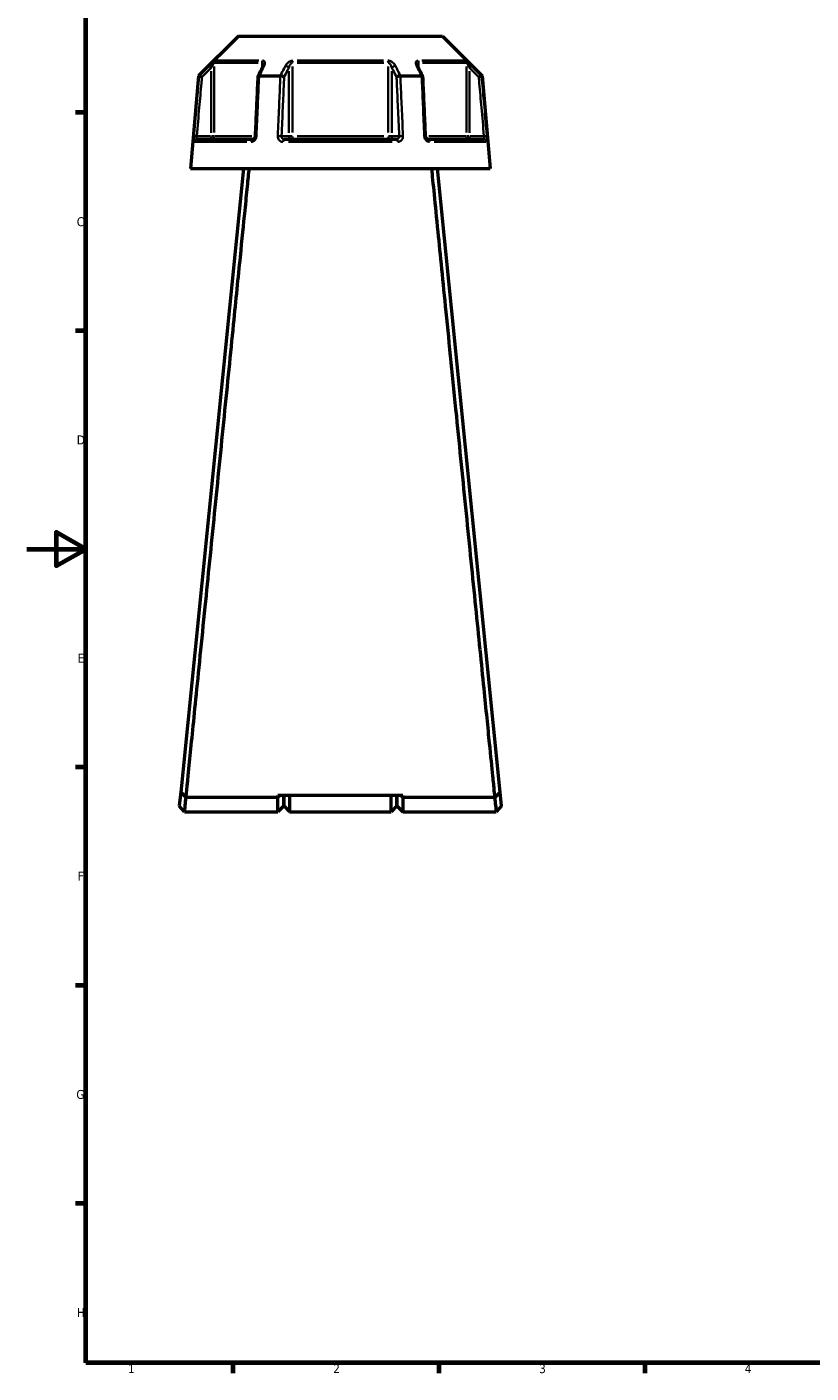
# Model space of a CAD drawing. Header units: millimetres. Extents: x 0 to 898, y 0 to 874.
# Tile 1 of 16: x 0 to 267, y 17 to 475. Entities that reach past the tile are written whole.
import ezdxf

# ---------------------------------------------------------------- set-up
doc = ezdxf.new("R2010")
doc.units = ezdxf.units.MM
for name, color, linetype, lineweight in [('Border (ANSI)', 7, 'Continuous', 70), ('Visible (ANSI)', 7, 'Continuous', 50), ('Visible Narrow (ANSI)', 7, 'Continuous', 35)]:
    doc.layers.add(name, color=color, linetype=linetype, lineweight=lineweight)
doc.styles.add('Note Text (ANSI)', font='tahoma.ttf')

# ---------------------------------------------------------------- blocks, each defined once
blk = doc.blocks.new('Borders Default Border')
at = {"layer": 'Border (ANSI)'}
for p, q in [((20, 445.5), (16.55, 445.5)), ((20, 371.25), (16.55, 371.25)), ((20, 222.75), (16.55, 222.75)), ((20, 148.5), (16.55, 148.5)), ((20, 74.25), (16.55, 74.25)), ((70.08, 20), (70.08, 16.55)), ((140.17, 20), (140.17, 16.55)), ((210.25, 20), (210.25, 16.55))]:
    blk.add_line(p, q, dxfattribs=at)
at = {"layer": 'Border (ANSI)', "flags": 128}
for points in [[(20, 20), (20, 574), (821, 574), (821, 20), (20, 20)], [(0, 297), (20, 297), (10, 302.77), (10, 291.23), (20, 297)]]:
    blk.add_lwpolyline(points, dxfattribs=at)
at = {"layer": 'Border (ANSI)', "char_height": 3.05, "attachment_point": 7, "style": 'Note Text (ANSI)'}
for s, insert in [('C', (16.95, 406.8)), ('D', (16.96, 332.6)), ('E', (17.21, 258.35)), ('F', (17.29, 184.1)), ('G', (16.81, 109.79)), ('H', (16.97, 35.6)), ('1', (34.35, 16.55)), ('2', (104.2, 16.55)), ('3', (174.26, 16.49)), ('4', (244.23, 16.55))]:
    blk.add_mtext(s, dxfattribs=dict(at, insert=insert))

msp = doc.modelspace()

# ---------------------------------------------------------------- linework, layer by layer
at = {"layer": 'Visible (ANSI)'}
for p, q in [((71.93, 471.561), (58.4, 458.031)), ((71.93, 471.561), (141.346, 471.561)), ((141.346, 471.561), (154.876, 458.031)), ((58.4, 458.031), (55.638, 426.461)), ((58.4, 458.031), (58.58, 458.031)), ((79.005, 458.031), (86.212, 458.031)), ((127.064, 458.031), (134.271, 458.031)), ((154.696, 458.031), (154.876, 458.031)), ((154.876, 458.031), (157.638, 426.461)), ((57.809, 436.461), (76.941, 436.461)), ((87.506, 436.461), (125.77, 436.461)), ((136.335, 436.461), (155.467, 436.461)), ((73.638, 426.461), (52.315, 214.295)), ((55.638, 426.461), (157.638, 426.461)), ((160.961, 214.295), (139.638, 426.461)), ((52.315, 214.295), (51.838, 209.551)), ((54.124, 212.391), (54.123, 212.391)), ((85.388, 212.391), (54.13, 212.391)), ((127.888, 213.128), (85.388, 213.128)), ((86.158, 213.128), (85.388, 212.391)), ((85.388, 212.391), (85.388, 213.128)), ((85.388, 207.561), (85.388, 212.391)), ((87.388, 213.128), (87.388, 209.561)), ((87.388, 209.561), (87.388, 213.128)), ((89.388, 213.128), (89.388, 207.561)), ((123.888, 207.561), (123.888, 213.128)), ((125.888, 209.561), (125.888, 213.128)), ((125.888, 213.128), (125.888, 209.561)), ((127.888, 212.391), (127.118, 213.128)), ((127.888, 213.128), (127.888, 212.391)), ((127.888, 212.391), (127.888, 207.561)), ((159.146, 212.391), (127.888, 212.391)), ((159.153, 212.391), (159.152, 212.391)), ((161.438, 209.551), (160.961, 214.295)), ((53.638, 207.561), (51.838, 209.551)), ((53.638, 207.561), (85.388, 207.561)), ((87.388, 209.561), (85.388, 207.561)), ((87.388, 209.561), (89.388, 207.561)), ((89.388, 207.561), (123.888, 207.561)), ((125.888, 209.561), (123.888, 207.561)), ((125.888, 209.561), (127.888, 207.561)), ((127.888, 207.561), (159.638, 207.561)), ((161.438, 209.551), (159.638, 207.561))]:
    msp.add_line(p, q, dxfattribs=at)
for centre, major_axis, ratio, start_param, end_param in [((6085.857, -11179.717), (199.317, -16428.254), 0.508977, 3.9187346, 3.9190208), ((-5787.371, -11012.579), (197.451, 16192.351), 0.5090219, 5.5057865, 5.5060767)]:
    msp.add_ellipse(centre, major_axis=major_axis, ratio=ratio, start_param=start_param, end_param=end_param, dxfattribs=at)
for points, knots in [([(80.391, 461.704), (80.391, 461.69), (80.39, 461.67), (80.384, 461.62), (80.378, 461.59), (80.363, 461.523), (80.353, 461.486), (80.327, 461.408), (80.311, 461.365), (80.274, 461.277), (80.253, 461.231), (80.229, 461.184)], [0.20265986, 0.20265986, 0.20265986, 0.20265986, 0.23121109, 0.23121109, 0.25976233, 0.25976233, 0.28831356, 0.28831356, 0.3168648, 0.3168648, 0.34541603, 0.34541603, 0.34541603, 0.34541603]), ([(133.047, 461.184), (133.023, 461.231), (133.002, 461.277), (132.965, 461.365), (132.949, 461.408), (132.923, 461.486), (132.913, 461.523), (132.898, 461.59), (132.892, 461.62), (132.886, 461.67), (132.885, 461.69), (132.885, 461.704)], [0, 0, 0, 0, 0.02855139, 0.02855139, 0.05710278, 0.05710278, 0.08565416, 0.08565416, 0.11420555, 0.11420555, 0.14275694, 0.14275694, 0.14275694, 0.14275694]), ([(59.543, 457.581), (59.541, 457.582), (59.54, 457.582), (59.42, 457.639), (59.302, 457.694), (59.081, 457.797), (58.979, 457.845), (58.802, 457.927), (58.729, 457.962), (58.624, 458.011), (58.592, 458.026), (58.582, 458.03)], [-0.15375675, -0.15375675, -0.15375675, -0.15375675, -0.15328149, -0.15328149, -0.11411161, -0.11411161, -0.07545249, -0.07545249, -0.0369571, -0.0369571, 0, 0, 0, 0]), ([(78.549, 457.807), (78.489, 456.454), (78.43, 455.1), (78.311, 452.393), (78.251, 451.04), (78.133, 448.333), (78.073, 446.979), (77.954, 444.272), (77.895, 442.919), (77.776, 440.212), (77.717, 438.858), (77.657, 437.505)], [0.6091676, 0.6091676, 0.6091676, 0.6091676, 1.0167801, 1.0167801, 1.4243927, 1.4243927, 1.8320052, 1.8320052, 2.2396177, 2.2396177, 2.6472303, 2.6472303, 2.6472303, 2.6472303]), ([(78.984, 458.03), (78.883, 458.026), (78.796, 458.011), (78.655, 457.962), (78.604, 457.927), (78.559, 457.862), (78.55, 457.835), (78.549, 457.807)], [-0.153639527, -0.153639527, -0.153639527, -0.153639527, -0.116596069, -0.116596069, -0.078010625, -0.078010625, -0.055255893, -0.055255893, -0.055255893, -0.055255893]), ([(87.507, 457.581), (87.506, 457.582), (87.506, 457.582), (87.445, 457.639), (87.366, 457.694), (87.178, 457.797), (87.07, 457.845), (86.836, 457.927), (86.712, 457.962), (86.466, 458.011), (86.347, 458.026), (86.236, 458.03)], [-0.15375675, -0.15375675, -0.15375675, -0.15375675, -0.15328162, -0.15328162, -0.11411167, -0.11411167, -0.07545274, -0.07545274, -0.03695717, -0.03695717, 0, 0, 0, 0]), ([(127.04, 458.03), (126.929, 458.026), (126.81, 458.011), (126.564, 457.962), (126.44, 457.927), (126.206, 457.845), (126.098, 457.797), (125.91, 457.694), (125.831, 457.639), (125.77, 457.582), (125.77, 457.582), (125.769, 457.581)], [-0.15363954, -0.15363954, -0.15363954, -0.15363954, -0.11659608, -0.11659608, -0.07801061, -0.07801061, -0.03926142, -0.03926142, 0, 0, 0.00047624, 0.00047624, 0.00047624, 0.00047624]), ([(134.727, 457.807), (134.726, 457.835), (134.717, 457.862), (134.672, 457.927), (134.621, 457.962), (134.48, 458.011), (134.393, 458.026), (134.292, 458.03)], [-0.098154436, -0.098154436, -0.098154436, -0.098154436, -0.07545272, -0.07545272, -0.036957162, -0.036957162, 0, 0, 0, 0]), ([(135.619, 437.505), (135.559, 438.858), (135.5, 440.212), (135.381, 442.919), (135.322, 444.272), (135.203, 446.979), (135.143, 448.333), (135.025, 451.04), (134.965, 452.393), (134.846, 455.1), (134.787, 456.454), (134.727, 457.807)], [1.2046153, 1.2046153, 1.2046153, 1.2046153, 1.6122279, 1.6122279, 2.0198404, 2.0198404, 2.4274529, 2.4274529, 2.8350655, 2.8350655, 3.242678, 3.242678, 3.242678, 3.242678]), ([(154.694, 458.03), (154.684, 458.026), (154.652, 458.011), (154.547, 457.962), (154.474, 457.927), (154.297, 457.845), (154.195, 457.797), (153.974, 457.694), (153.856, 457.639), (153.736, 457.582), (153.735, 457.582), (153.733, 457.581)], [-0.15363941, -0.15363941, -0.15363941, -0.15363941, -0.11659601, -0.11659601, -0.07801073, -0.07801073, -0.03926134, -0.03926134, 0, 0, 0.00047637, 0.00047637, 0.00047637, 0.00047637]), ([(77.657, 437.505), (77.653, 437.406), (77.638, 437.305), (77.589, 437.114), (77.555, 437.023), (77.473, 436.859), (77.426, 436.785), (77.325, 436.66), (77.271, 436.609), (77.164, 436.529), (77.112, 436.502), (77.017, 436.467), (76.976, 436.461), (76.941, 436.461)], [0, 0, 0, 0, 0.05067005, 0.05067005, 0.10084685, 0.10084685, 0.1507669, 0.1507669, 0.20138762, 0.20138762, 0.25586434, 0.25586434, 0.31481094, 0.31481094, 0.31481094, 0.31481094]), ([(136.335, 436.461), (136.298, 436.461), (136.253, 436.468), (136.146, 436.51), (136.083, 436.546), (135.963, 436.648), (135.908, 436.709), (135.808, 436.851), (135.763, 436.931), (135.69, 437.105), (135.662, 437.199), (135.63, 437.364), (135.622, 437.435), (135.619, 437.505)], [0, 0, 0, 0, 0.06296271, 0.06296271, 0.12592542, 0.12592542, 0.17893056, 0.17893056, 0.22915943, 0.22915943, 0.27910739, 0.27910739, 0.31481354, 0.31481354, 0.31481354, 0.31481354]), ([(54.124, 212.391), (54.252, 213.672), (54.672, 217.839), (55.906, 230.094), (56.634, 237.325), (58.418, 255.058), (59.493, 265.748), (61.675, 287.438), (62.759, 298.216), (63.862, 309.193), (64.414, 314.681), (64.971, 320.219), (66.081, 331.267), (66.635, 336.778), (67.726, 347.646), (68.265, 353.004), (69.314, 363.447), (69.824, 368.531), (70.732, 377.575), (71.136, 381.59), (71.907, 389.272), (72.275, 392.939), (73.213, 402.289), (73.745, 407.585), (74.511, 415.224), (74.787, 417.965), (75.266, 422.748), (75.471, 424.79), (75.639, 426.461)], [-3.0529272, -3.0529272, -3.0529272, -3.0529272, -2.6571115, -2.6571115, -2.3329957, -2.3329957, -1.9867966, -1.9867966, -1.6853247, -1.6853247, -1.6853247, -1.5345887, -1.5345887, -1.3838528, -1.3838528, -1.2331168, -1.2331168, -1.0823808, -1.0823808, -0.9542553, -0.9542553, -0.8261297, -0.8261297, -0.6083162, -0.6083162, -0.4626537, -0.4626537, -0.3169911, -0.3169911, -0.3169911, -0.3169911]), ([(137.637, 426.461), (138.095, 421.9), (138.833, 414.541), (140.577, 397.168), (141.505, 387.918), (143.631, 366.744), (144.843, 354.681), (147.187, 331.343), (148.31, 320.17), (149.414, 309.193), (149.966, 303.704), (150.512, 298.265), (151.584, 287.608), (152.109, 282.39), (153.124, 272.294), (153.615, 267.415), (154.551, 258.108), (154.997, 253.679), (155.77, 245.993), (156.106, 242.66), (156.731, 236.445), (157.021, 233.562), (157.737, 226.452), (158.115, 222.697), (158.615, 217.725), (158.781, 216.081), (159.024, 213.665), (159.107, 212.847), (159.152, 212.391)], [0.3169911, 0.3169911, 0.3169911, 0.3169911, 0.7146722, 0.7146722, 1.03798, 1.03798, 1.3838528, 1.3838528, 1.6853247, 1.6853247, 1.6853247, 1.8360607, 1.8360607, 1.9867966, 1.9867966, 2.1375326, 2.1375326, 2.2882686, 2.2882686, 2.4163941, 2.4163941, 2.5445197, 2.5445197, 2.7623332, 2.7623332, 2.9120311, 2.9120311, 3.0529272, 3.0529272, 3.0529272, 3.0529272]), ([(54.123, 212.391), (53.822, 212.708), (53.521, 213.025), (52.919, 213.659), (52.616, 213.978), (52.315, 214.295)], [-0.28449734, -0.28449734, -0.28449734, -0.28449734, -0.14313921, -0.14313921, 0, 0, 0, 0]), ([(53.638, 207.562), (53.638, 207.561), (53.641, 207.588), (53.671, 207.881), (53.75, 208.654), (53.945, 210.576), (54.032, 211.428), (54.13, 212.391)], [3.14159265, 3.14159265, 3.14159265, 3.14159265, 3.25893813, 3.25893813, 3.77686503, 3.77686503, 4.07702726, 4.07702726, 4.07702726, 4.07702726]), ([(159.146, 212.391), (159.244, 211.428), (159.331, 210.576), (159.526, 208.654), (159.605, 207.881), (159.635, 207.588), (159.638, 207.561), (159.638, 207.562)], [-4.07702726, -4.07702726, -4.07702726, -4.07702726, -3.77686503, -3.77686503, -3.25893813, -3.25893813, -3.14159265, -3.14159265, -3.14159265, -3.14159265]), ([(160.961, 214.295), (160.662, 213.98), (160.361, 213.663), (159.758, 213.028), (159.455, 212.71), (159.153, 212.391)], [-0.28448272, -0.28448272, -0.28448272, -0.28448272, -0.14221956, -0.14221956, 0, 0, 0, 0])]:
    msp.add_open_spline(points, degree=3, knots=knots, dxfattribs=at)
for points in [[(58.58, 458.031), (58.581, 458.031), (58.581, 458.031), (58.582, 458.03)], [(78.984, 458.03), (78.991, 458.031), (78.998, 458.031), (79.005, 458.031)], [(86.212, 458.031), (86.22, 458.031), (86.228, 458.031), (86.236, 458.03)], [(127.04, 458.03), (127.048, 458.031), (127.056, 458.031), (127.064, 458.031)], [(134.271, 458.031), (134.278, 458.031), (134.285, 458.031), (134.292, 458.03)], [(154.694, 458.03), (154.695, 458.031), (154.695, 458.031), (154.696, 458.031)], [(54.13, 212.391), (54.128, 212.391), (54.126, 212.391), (54.123, 212.391)], [(159.153, 212.391), (159.15, 212.391), (159.148, 212.391), (159.146, 212.391)]]:
    msp.add_open_spline(points, degree=3, dxfattribs=at)
at = {"layer": 'Visible Narrow (ANSI)'}
for p, q in [((64.25, 463.212), (78.895, 463.212)), ((91.993, 463.212), (121.283, 463.212)), ((134.381, 463.212), (149.026, 463.212)), ((62.011, 461.437), (62.656, 460.788)), ((62.71, 459.571), (62.71, 438.625)), ((63.7, 438.713), (63.7, 461.252)), ((78.707, 462.505), (63.962, 462.505)), ((80.005, 462.416), (80.005, 460.826)), ((89.09, 459.571), (89.09, 438.625)), ((90.333, 438.713), (90.333, 461.252)), ((121.383, 462.505), (91.893, 462.505)), ((122.943, 461.252), (122.943, 438.713)), ((124.186, 438.625), (124.186, 459.571)), ((133.271, 460.826), (133.271, 462.416)), ((149.314, 462.505), (134.569, 462.505)), ((149.576, 461.252), (149.576, 438.713)), ((150.566, 438.625), (150.566, 459.571)), ((150.62, 460.788), (151.265, 461.437)), ((57.702, 437.467), (56.792, 437.547)), ((74.765, 435.548), (57.108, 435.548)), ((62.463, 437.461), (58.023, 437.461)), ((62.71, 437.382), (62.71, 436.464)), ((63.688, 437.461), (62.781, 437.461)), ((63.935, 437.461), (76.544, 437.461)), ((88.967, 437.461), (86.747, 437.461)), ((124.295, 435.548), (88.981, 435.548)), ((90.265, 437.461), (89.128, 437.461)), ((91.893, 437.461), (121.383, 437.461)), ((124.148, 437.461), (123.011, 437.461)), ((126.529, 437.461), (124.309, 437.461)), ((136.732, 437.461), (149.341, 437.461)), ((156.168, 435.548), (138.511, 435.548)), ((150.495, 437.461), (149.588, 437.461)), ((150.566, 436.464), (150.566, 437.382)), ((155.253, 437.461), (150.813, 437.461)), ((156.484, 437.547), (155.574, 437.467))]:
    msp.add_line(p, q, dxfattribs=at)
for centre, major_axis, ratio, start_param, end_param in [((64.69, 462.505), (0, -1), 0.9904959, 3.9662607, 4.6731191), ((80.62, 462.505), (0, 1), 0.6143631, 0.8246681, 1.5315264), ((90.709, 462.505), (0, -1), 0.3761328, 3.9662607, 4.6731191), ((122.567, 462.505), (0, 1), 0.3761328, 4.7516589, 5.4585172), ((132.656, 462.505), (0, -1), 0.6143631, 1.6100662, 2.3169246), ((148.585, 462.505), (0, 1), 0.9904959, 4.7516589, 5.4585172), ((81.123, 460.735), (-0.894, 0.449), 0.6136988, 5.5048942, 6.2422226), ((88.224, 460.735), (-0.894, 0.449), 0.6136988, 3.9026286, 5.2571626), ((125.052, 460.735), (-0.894, -0.449), 0.6136988, 4.1676154, 5.5221494), ((132.153, 460.735), (0.894, 0.449), 0.6136988, 0.0409627, 0.7782911), ((57.809, 435.461), (0, 1), 0.992287, 0.0741765, 1.4093534), ((62.71, 437.461), (0, -1), 0.9904959, 0.0785398, 1.4922565), ((76.941, 435.461), (0, 1), 0.6034974, 0.0741765, 1.4093534), ((78.656, 437.461), (-0.999, 0.044), 0.0757423, 5.369153, 6.2350783), ((85.758, 437.461), (0.999, -0.044), 0.0757423, 0.5996329, 1.9382948), ((87.506, 435.461), (0, 1), 0.3887896, 0.0741765, 1.4093534), ((89.957, 437.461), (0, -1), 0.8660254, 4.7909288, 6.2046455), ((89.957, 437.461), (0, -1), 0.3761328, 0.0785398, 1.4922565), ((123.319, 437.461), (0, -1), 0.3761328, 4.7909288, 6.2046455), ((123.319, 437.461), (0, -1), 0.8660254, 0.0785398, 1.4922565), ((125.77, 435.461), (0, 1), 0.3887896, 4.8738319, 6.2090088), ((127.518, 437.461), (0.999, 0.044), 0.0757423, 1.2032978, 2.5419597), ((134.62, 437.461), (0.999, 0.044), 0.0757423, 0.048107, 0.9140323), ((136.335, 435.461), (0, 1), 0.6034974, 4.8738319, 6.2090088), ((150.566, 437.461), (0, -1), 0.9904959, 4.7909288, 6.2046455), ((155.467, 435.461), (0, 1), 0.992287, 4.8738319, 6.2090088)]:
    msp.add_ellipse(centre, major_axis=major_axis, ratio=ratio, start_param=start_param, end_param=end_param, dxfattribs=at)
for points, knots in [([(63.99, 463.212), (63.958, 463.212), (63.885, 463.168), (63.554, 462.919), (63.198, 462.595), (62.563, 461.992), (62.283, 461.718), (62.005, 461.442)], [-0.34541645, -0.34541645, -0.34541645, -0.34541645, -0.27620858, -0.27620858, -0.11734182, -0.11734182, 0, 0, 0, 0]), ([(80.714, 461.442), (80.825, 461.663), (80.904, 461.883), (80.98, 462.266), (80.988, 462.432), (80.946, 462.687), (80.915, 462.782), (80.812, 462.96), (80.737, 463.04), (80.566, 463.143), (80.479, 463.176), (80.32, 463.206), (80.254, 463.212), (80.185, 463.212)], [-0.34541603, -0.34541603, -0.34541603, -0.34541603, -0.25141662, -0.25141662, -0.17445287, -0.17445287, -0.12288915, -0.12288915, -0.06721438, -0.06721438, -0.02585168, -0.02585168, 0, 0, 0, 0]), ([(90.443, 463.212), (90.241, 463.212), (90.026, 463.174), (89.294, 462.939), (88.84, 462.605), (88.259, 461.992), (88.068, 461.718), (87.929, 461.442)], [-0.34541684, -0.34541684, -0.34541684, -0.34541684, -0.28109054, -0.28109054, -0.11734182, -0.11734182, 0, 0, 0, 0]), ([(125.347, 461.442), (125.235, 461.664), (125.091, 461.883), (124.767, 462.266), (124.599, 462.432), (124.28, 462.687), (124.142, 462.782), (123.834, 462.96), (123.662, 463.039), (123.352, 463.143), (123.216, 463.176), (122.998, 463.206), (122.914, 463.212), (122.833, 463.212)], [-0.345416, -0.345416, -0.345416, -0.345416, -0.25131567, -0.25131567, -0.17440412, -0.17440412, -0.12292214, -0.12292214, -0.06721438, -0.06721438, -0.02585168, -0.02585168, 0, 0, 0, 0]), ([(133.091, 463.212), (132.923, 463.212), (132.777, 463.176), (132.358, 462.947), (132.269, 462.609), (132.334, 461.992), (132.424, 461.718), (132.562, 461.442)], [-0.34541683, -0.34541683, -0.34541683, -0.34541683, -0.28278882, -0.28278882, -0.11734182, -0.11734182, 0, 0, 0, 0]), ([(151.271, 461.442), (151.047, 461.665), (150.822, 461.886), (150.423, 462.269), (150.247, 462.434), (149.971, 462.687), (149.865, 462.782), (149.66, 462.959), (149.563, 463.039), (149.424, 463.143), (149.375, 463.176), (149.316, 463.206), (149.298, 463.212), (149.286, 463.212)], [-0.34541583, -0.34541583, -0.34541583, -0.34541583, -0.25081718, -0.25081718, -0.17415567, -0.17415567, -0.12305037, -0.12305037, -0.06721438, -0.06721438, -0.02585168, -0.02585168, 0, 0, 0, 0]), ([(62.005, 461.442), (61.707, 461.145), (61.408, 460.847), (61.109, 460.55), (60.266, 459.71), (59.423, 458.87), (58.58, 458.031)], [-0.97913562, -0.97913562, -0.97913562, -0.97913562, -0.85260551, -0.85260551, -0.85260551, -0.49570802, -0.49570802, -0.49570802, -0.49570802]), ([(59.543, 457.581), (60.299, 458.335), (61.056, 459.089), (61.813, 459.842), (62.112, 460.14), (62.411, 460.438), (62.71, 460.735)], [0.53217357, 0.53217357, 0.53217357, 0.53217357, 0.85260551, 0.85260551, 0.85260551, 0.97913562, 0.97913562, 0.97913562, 0.97913562]), ([(62.71, 460.735), (62.848, 461.011), (62.988, 461.285), (63.305, 461.888), (63.483, 462.212), (63.648, 462.461), (63.684, 462.505), (63.7, 462.505)], [0, 0, 0, 0, 0.11734182, 0.11734182, 0.27620858, 0.27620858, 0.34541645, 0.34541645, 0.34541645, 0.34541645]), ([(79.005, 458.031), (79.426, 458.87), (79.846, 459.71), (80.267, 460.549), (80.416, 460.847), (80.565, 461.145), (80.714, 461.442)], [-2.16081207, -2.16081207, -2.16081207, -2.16081207, -1.80394453, -1.80394453, -1.80394453, -1.67738447, -1.67738447, -1.67738447, -1.67738447]), ([(80.005, 462.505), (80.039, 462.505), (80.072, 462.499), (80.15, 462.469), (80.192, 462.436), (80.276, 462.332), (80.312, 462.253), (80.362, 462.075), (80.377, 461.979), (80.389, 461.821), (80.391, 461.764), (80.391, 461.705)], [0, 0, 0, 0, 0.02585168, 0.02585168, 0.06721438, 0.06721438, 0.12288915, 0.12288915, 0.17445287, 0.17445287, 0.20265986, 0.20265986, 0.20265986, 0.20265986]), ([(87.929, 461.442), (87.779, 461.145), (87.63, 460.847), (87.48, 460.55), (87.057, 459.71), (86.635, 458.871), (86.212, 458.031)], [-2.988614, -2.988614, -2.988614, -2.988614, -2.86208813, -2.86208813, -2.86208813, -2.50518641, -2.50518641, -2.50518641, -2.50518641]), ([(87.507, 457.581), (87.885, 458.335), (88.264, 459.089), (88.642, 459.842), (88.792, 460.14), (88.941, 460.438), (89.09, 460.735)], [2.54165195, 2.54165195, 2.54165195, 2.54165195, 2.86208813, 2.86208813, 2.86208813, 2.988614, 2.988614, 2.988614, 2.988614]), ([(89.09, 460.735), (89.16, 461.011), (89.254, 461.285), (89.543, 461.898), (89.767, 462.232), (90.128, 462.467), (90.233, 462.505), (90.333, 462.505)], [0, 0, 0, 0, 0.11734182, 0.11734182, 0.28109054, 0.28109054, 0.34541684, 0.34541684, 0.34541684, 0.34541684]), ([(122.943, 462.505), (122.983, 462.505), (123.024, 462.499), (123.132, 462.469), (123.199, 462.436), (123.352, 462.332), (123.436, 462.253), (123.588, 462.075), (123.657, 461.98), (123.814, 461.725), (123.898, 461.559), (124.058, 461.176), (124.13, 460.957), (124.186, 460.735)], [0, 0, 0, 0, 0.02585168, 0.02585168, 0.06721438, 0.06721438, 0.12292214, 0.12292214, 0.17440412, 0.17440412, 0.25131567, 0.25131567, 0.345416, 0.345416, 0.345416, 0.345416]), ([(124.186, 460.735), (124.335, 460.438), (124.484, 460.14), (124.634, 459.842), (125.012, 459.089), (125.391, 458.335), (125.769, 457.581)], [1.67738447, 1.67738447, 1.67738447, 1.67738447, 1.80391034, 1.80391034, 1.80391034, 2.12434652, 2.12434652, 2.12434652, 2.12434652]), ([(127.064, 458.031), (126.641, 458.871), (126.219, 459.71), (125.796, 460.55), (125.646, 460.847), (125.496, 461.145), (125.347, 461.442)], [-2.16081207, -2.16081207, -2.16081207, -2.16081207, -1.80391034, -1.80391034, -1.80391034, -1.67738447, -1.67738447, -1.67738447, -1.67738447]), ([(132.562, 461.442), (132.711, 461.145), (132.86, 460.847), (133.009, 460.549), (133.43, 459.71), (133.85, 458.87), (134.271, 458.031)], [-2.78757159, -2.78757159, -2.78757159, -2.78757159, -2.66101798, -2.66101798, -2.66101798, -2.304144, -2.304144, -2.304144, -2.304144]), ([(132.885, 461.705), (132.885, 462.002), (132.934, 462.265), (133.117, 462.469), (133.188, 462.505), (133.271, 462.505)], [0.14275694, 0.14275694, 0.14275694, 0.14275694, 0.28278882, 0.28278882, 0.34541683, 0.34541683, 0.34541683, 0.34541683]), ([(149.576, 462.505), (149.582, 462.505), (149.591, 462.499), (149.62, 462.469), (149.644, 462.436), (149.714, 462.332), (149.762, 462.252), (149.864, 462.075), (149.917, 461.98), (150.055, 461.727), (150.143, 461.562), (150.342, 461.179), (150.455, 460.958), (150.566, 460.735)], [0, 0, 0, 0, 0.02585168, 0.02585168, 0.06721438, 0.06721438, 0.12305037, 0.12305037, 0.17415567, 0.17415567, 0.25081718, 0.25081718, 0.34541583, 0.34541583, 0.34541583, 0.34541583]), ([(150.566, 460.735), (150.865, 460.438), (151.164, 460.14), (151.463, 459.842), (152.22, 459.089), (152.977, 458.335), (153.733, 457.581)], [1.67738447, 1.67738447, 1.67738447, 1.67738447, 1.80390814, 1.80390814, 1.80390814, 2.12434652, 2.12434652, 2.12434652, 2.12434652]), ([(154.696, 458.031), (153.853, 458.871), (153.01, 459.71), (152.167, 460.55), (151.868, 460.847), (151.569, 461.145), (151.271, 461.442)], [-2.16081206, -2.16081206, -2.16081206, -2.16081206, -1.80390814, -1.80390814, -1.80390814, -1.67738447, -1.67738447, -1.67738447, -1.67738447]), ([(58.582, 458.03), (58.512, 457.232), (58.442, 456.433), (58.129, 452.873), (57.887, 450.112), (57.644, 447.351), (57.363, 444.146), (57.081, 440.941), (56.794, 437.673), (56.789, 437.611), (56.783, 437.548)], [-3.260731, -3.260731, -3.260731, -3.260731, -3.0202445, -3.0202445, -2.1886435, -2.1886435, -2.1886435, -1.2234938, -1.2234938, -1.2046153, -1.2046153, -1.2046153, -1.2046153]), ([(57.776, 437.461), (57.781, 437.524), (57.787, 437.586), (58.074, 440.854), (58.355, 444.059), (58.637, 447.263), (58.879, 450.025), (59.122, 452.786), (59.424, 456.225), (59.483, 456.903), (59.543, 457.581)], [1.2046153, 1.2046153, 1.2046153, 1.2046153, 1.2234938, 1.2234938, 2.1886435, 2.1886435, 2.1886435, 3.0202445, 3.0202445, 3.2243829, 3.2243829, 3.2243829, 3.2243829]), ([(78.088, 437.548), (78.09, 437.611), (78.093, 437.673), (78.236, 440.941), (78.377, 444.146), (78.517, 447.351), (78.638, 450.112), (78.759, 452.873), (78.914, 456.433), (78.949, 457.232), (78.984, 458.03)], [-2.6472303, -2.6472303, -2.6472303, -2.6472303, -2.6283517, -2.6283517, -1.6632021, -1.6632021, -1.6632021, -0.831601, -0.831601, -0.5911146, -0.5911146, -0.5911146, -0.5911146]), ([(86.236, 458.03), (86.2, 457.232), (86.165, 456.433), (86.008, 452.873), (85.887, 450.112), (85.765, 447.351), (85.624, 444.146), (85.483, 440.941), (85.339, 437.673), (85.336, 437.611), (85.333, 437.548)], [-3.260731, -3.260731, -3.260731, -3.260731, -3.0202445, -3.0202445, -2.1886435, -2.1886435, -2.1886435, -1.2234938, -1.2234938, -1.2046153, -1.2046153, -1.2046153, -1.2046153]), ([(86.624, 437.461), (86.626, 437.524), (86.629, 437.586), (86.773, 440.854), (86.913, 444.059), (87.054, 447.263), (87.175, 450.025), (87.296, 452.786), (87.448, 456.225), (87.477, 456.903), (87.507, 457.581)], [1.2046153, 1.2046153, 1.2046153, 1.2046153, 1.2234938, 1.2234938, 2.1886435, 2.1886435, 2.1886435, 3.0202445, 3.0202445, 3.2243829, 3.2243829, 3.2243829, 3.2243829]), ([(125.769, 457.581), (125.799, 456.903), (125.828, 456.225), (125.979, 452.786), (126.101, 450.025), (126.222, 447.263), (126.363, 444.059), (126.503, 440.854), (126.647, 437.586), (126.65, 437.524), (126.652, 437.461)], [0.6274627, 0.6274627, 0.6274627, 0.6274627, 0.8316011, 0.8316011, 1.6632021, 1.6632021, 1.6632021, 2.6283517, 2.6283517, 2.6472303, 2.6472303, 2.6472303, 2.6472303]), ([(127.943, 437.548), (127.94, 437.611), (127.937, 437.673), (127.793, 440.941), (127.652, 444.146), (127.511, 447.351), (127.389, 450.112), (127.268, 452.873), (127.111, 456.433), (127.076, 457.232), (127.04, 458.03)], [-2.6472303, -2.6472303, -2.6472303, -2.6472303, -2.6283517, -2.6283517, -1.6632021, -1.6632021, -1.6632021, -0.8316011, -0.8316011, -0.5911146, -0.5911146, -0.5911146, -0.5911146]), ([(134.292, 458.03), (134.327, 457.232), (134.362, 456.433), (134.517, 452.873), (134.638, 450.112), (134.759, 447.351), (134.899, 444.146), (135.04, 440.941), (135.183, 437.673), (135.185, 437.611), (135.188, 437.548)], [-3.260731, -3.260731, -3.260731, -3.260731, -3.0202445, -3.0202445, -2.1886435, -2.1886435, -2.1886435, -1.2234938, -1.2234938, -1.2046153, -1.2046153, -1.2046153, -1.2046153]), ([(153.733, 457.581), (153.793, 456.903), (153.852, 456.225), (154.154, 452.786), (154.397, 450.025), (154.639, 447.263), (154.921, 444.059), (155.202, 440.854), (155.489, 437.586), (155.495, 437.524), (155.5, 437.461)], [0.6274627, 0.6274627, 0.6274627, 0.6274627, 0.831601, 0.831601, 1.6632021, 1.6632021, 1.6632021, 2.6283517, 2.6283517, 2.6472303, 2.6472303, 2.6472303, 2.6472303]), ([(156.493, 437.548), (156.487, 437.611), (156.482, 437.673), (156.195, 440.941), (155.913, 444.146), (155.632, 447.351), (155.389, 450.112), (155.147, 452.873), (154.834, 456.433), (154.764, 457.232), (154.694, 458.03)], [-2.6472303, -2.6472303, -2.6472303, -2.6472303, -2.6283517, -2.6283517, -1.6632021, -1.6632021, -1.6632021, -0.831601, -0.831601, -0.5911146, -0.5911146, -0.5911146, -0.5911146]), ([(56.783, 437.548), (56.742, 437.077), (56.715, 436.606), (56.711, 435.978), (56.724, 435.772), (56.769, 435.585), (56.792, 435.548), (56.82, 435.548)], [-0.31481287, -0.31481287, -0.31481287, -0.31481287, -0.1729885, -0.1729885, -0.06653404, -0.06653404, 0, 0, 0, 0]), ([(57.809, 436.461), (57.781, 436.461), (57.758, 436.479), (57.714, 436.573), (57.702, 436.676), (57.707, 436.99), (57.735, 437.225), (57.776, 437.461)], [0, 0, 0, 0, 0.06653404, 0.06653404, 0.1729885, 0.1729885, 0.31481287, 0.31481287, 0.31481287, 0.31481287]), ([(76.339, 435.548), (76.687, 435.548), (77.046, 435.688), (77.534, 436.108), (77.7, 436.319), (77.921, 436.744), (77.993, 436.945), (78.065, 437.283), (78.082, 437.416), (78.088, 437.548)], [-0.31481094, -0.31481094, -0.31481094, -0.31481094, -0.18655676, -0.18655676, -0.10364264, -0.10364264, -0.03986256, -0.03986256, 0, 0, 0, 0]), ([(85.333, 437.548), (85.321, 437.259), (85.367, 436.97), (85.587, 436.401), (85.78, 436.132), (86.215, 435.78), (86.435, 435.668), (86.815, 435.568), (86.966, 435.548), (87.119, 435.548)], [-0.31481397, -0.31481397, -0.31481397, -0.31481397, -0.2278058, -0.2278058, -0.12655878, -0.12655878, -0.04867645, -0.04867645, 0, 0, 0, 0]), ([(87.506, 436.461), (87.426, 436.461), (87.348, 436.471), (87.152, 436.521), (87.041, 436.577), (86.823, 436.753), (86.729, 436.887), (86.628, 437.172), (86.611, 437.316), (86.624, 437.461)], [0, 0, 0, 0, 0.04867645, 0.04867645, 0.12655878, 0.12655878, 0.2278058, 0.2278058, 0.31481397, 0.31481397, 0.31481397, 0.31481397]), ([(126.652, 437.461), (126.658, 437.395), (126.658, 437.329), (126.64, 437.16), (126.613, 437.059), (126.517, 436.847), (126.437, 436.741), (126.182, 436.531), (125.98, 436.461), (125.77, 436.461)], [0, 0, 0, 0, 0.03982627, 0.03982627, 0.1035483, 0.1035483, 0.18638694, 0.18638694, 0.31481104, 0.31481104, 0.31481104, 0.31481104]), ([(126.157, 435.548), (126.56, 435.548), (126.954, 435.688), (127.463, 436.109), (127.628, 436.32), (127.833, 436.745), (127.894, 436.946), (127.942, 437.283), (127.948, 437.416), (127.943, 437.548)], [-0.31481104, -0.31481104, -0.31481104, -0.31481104, -0.18638694, -0.18638694, -0.1035483, -0.1035483, -0.03982627, -0.03982627, 0, 0, 0, 0]), ([(135.188, 437.548), (135.193, 437.442), (135.205, 437.336), (135.297, 436.818), (135.483, 436.427), (135.944, 435.904), (136.188, 435.733), (136.606, 435.578), (136.773, 435.548), (136.937, 435.548)], [-0.31481354, -0.31481354, -0.31481354, -0.31481354, -0.28284699, -0.28284699, -0.15713721, -0.15713721, -0.06043739, -0.06043739, 0, 0, 0, 0]), ([(155.5, 437.461), (155.512, 437.395), (155.522, 437.329), (155.546, 437.162), (155.557, 437.062), (155.573, 436.85), (155.575, 436.745), (155.558, 436.555), (155.532, 436.487), (155.485, 436.463), (155.477, 436.461), (155.467, 436.461)], [0, 0, 0, 0, 0.03957477, 0.03957477, 0.1028944, 0.1028944, 0.18520991, 0.18520991, 0.29222008, 0.29222008, 0.31481112, 0.31481112, 0.31481112, 0.31481112]), ([(156.456, 435.548), (156.465, 435.548), (156.474, 435.552), (156.522, 435.6), (156.548, 435.736), (156.566, 436.116), (156.565, 436.327), (156.55, 436.749), (156.538, 436.95), (156.515, 437.285), (156.504, 437.417), (156.493, 437.548)], [-0.31481112, -0.31481112, -0.31481112, -0.31481112, -0.29222008, -0.29222008, -0.18520991, -0.18520991, -0.1028944, -0.1028944, -0.03957477, -0.03957477, 0, 0, 0, 0])]:
    msp.add_open_spline(points, degree=3, knots=knots, dxfattribs=at)

# ---------------------------------------------------------------- block references
msp.add_blockref('Borders Default Border', (0, 0))

doc.saveas('drawing.dxf')
